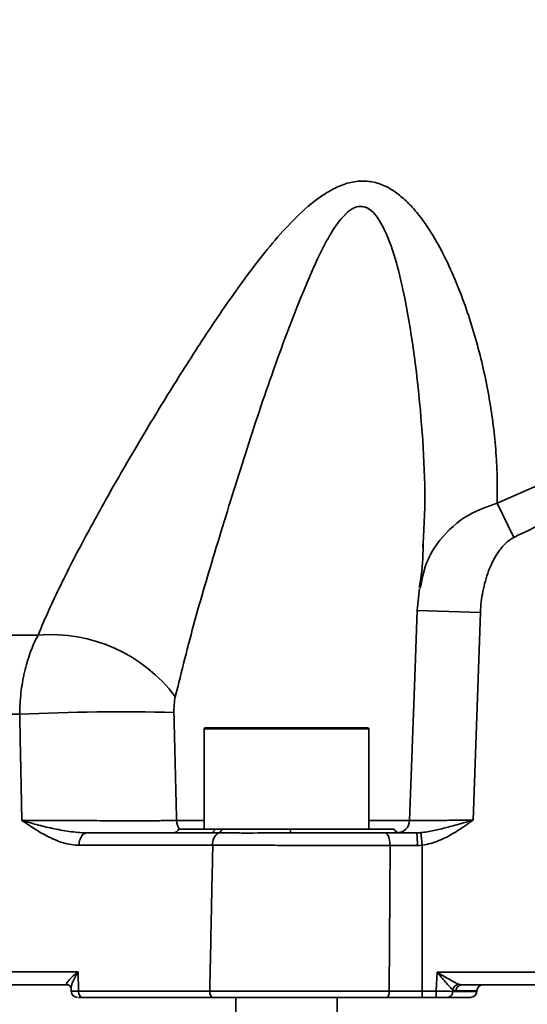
# Model space of a CAD drawing. Header units: millimetres. Extents: x 0 to 297, y 0 to 209.
# Tile 7 of 46: x 75 to 79, y 39 to 47. Entities that reach past the tile are written whole.
import ezdxf

# ---------------------------------------------------------------- set-up
doc = ezdxf.new("R2010")
doc.units = ezdxf.units.MM
doc.layers.add('图层0', color=7, linetype='Continuous')
doc.styles.add('SLDTEXTSTYLE0', font='SIMSUN.TTC')
doc.styles.add('SLDTEXTSTYLE5', font='SIMSUN.TTC', dxfattribs={"bigfont": 'bigfont'})
doc.dimstyles.new('SLDDIMSTYLE0', dxfattribs={"dimtxt": 4.5, "dimasz": 3, "dimexe": 0, "dimexo": 0.0625, "dimgap": 1.125, "dimtad": 2, "dimlfac": 10, "dimrnd": 1e-09, "dimzin": 12, "dimdsep": 46, "dimtxsty": 'SLDTEXTSTYLE0', "dimsah": 1, "dimcen": 0.09, "dimadec": 0, "dimazin": 3, "dimtfac": 1, "dimtofl": 0, "dimtmove": 0, "dimatfit": 3, "dimfxl": 0, "dimfrac": 2, "dimtolj": 1, "dimtzin": 12, "dimarcsym": 0})
doc.dimstyles.new('SLDDIMSTYLE10', dxfattribs={"dimtxt": 3.5, "dimasz": 3, "dimexe": 0, "dimexo": 0.0625, "dimgap": 0.875, "dimtad": 0, "dimtih": 1, "dimtoh": 1, "dimlfac": 2, "dimrnd": 1e-09, "dimzin": 12, "dimdsep": 46, "dimtxsty": 'SLDTEXTSTYLE0', "dimblk1": 'NONE', "dimblk2": 'NONE', "dimsah": 1, "dimcen": 0, "dimadec": 0, "dimazin": 3, "dimtol": 1, "dimtp": 0.01, "dimtfac": 1, "dimtmove": 0, "dimatfit": 3, "dimldrblk": 'NONE', "dimfxl": 0, "dimfrac": 2, "dimtolj": 1, "dimarcsym": 0})
doc.dimstyles.new('SLDDIMSTYLE12', dxfattribs={"dimtxt": 3.5, "dimasz": 3, "dimexe": 0, "dimexo": 0.0625, "dimgap": 0.875, "dimtad": 0, "dimtih": 1, "dimtoh": 1, "dimdec": 6, "dimlfac": 2, "dimrnd": 1e-09, "dimzin": 12, "dimdsep": 46, "dimtxsty": 'SLDTEXTSTYLE0', "dimblk1": 'NONE', "dimblk2": 'NONE', "dimsah": 1, "dimcen": 0, "dimadec": 0, "dimazin": 3, "dimtfac": 1, "dimtmove": 0, "dimatfit": 3, "dimldrblk": 'NONE', "dimfxl": 0, "dimfrac": 2, "dimtolj": 1, "dimtzin": 12, "dimarcsym": 0})
doc.dimstyles.new('SLDDIMSTYLE7', dxfattribs={"dimtxt": 3.5, "dimasz": 3, "dimexe": 0, "dimexo": 0.0625, "dimgap": 0.875, "dimtad": 0, "dimtih": 1, "dimtoh": 1, "dimlfac": 3, "dimrnd": 1e-09, "dimzin": 12, "dimdsep": 46, "dimtxsty": 'SLDTEXTSTYLE0', "dimblk1": 'NONE', "dimblk2": 'NONE', "dimsah": 1, "dimcen": 0, "dimadec": 0, "dimazin": 3, "dimtfac": 1, "dimtmove": 0, "dimatfit": 3, "dimldrblk": 'NONE', "dimfxl": 0, "dimfrac": 2, "dimtolj": 1, "dimtzin": 12, "dimarcsym": 0})
doc.dimstyles.new('SLDDIMSTYLE8', dxfattribs={"dimtxt": 3.5, "dimasz": 3, "dimexe": 0, "dimexo": 0.0625, "dimgap": 0.875, "dimtad": 0, "dimtih": 1, "dimtoh": 1, "dimlfac": 3, "dimrnd": 1e-09, "dimzin": 12, "dimdsep": 46, "dimtxsty": 'SLDTEXTSTYLE0', "dimblk1": 'NONE', "dimblk2": 'NONE', "dimsah": 1, "dimcen": 0, "dimadec": 0, "dimazin": 3, "dimtol": 1, "dimtp": 0.03, "dimtfac": 1, "dimtmove": 0, "dimatfit": 3, "dimldrblk": 'NONE', "dimfxl": 0, "dimfrac": 2, "dimtolj": 1, "dimarcsym": 0})
doc.dimstyles.new('SLDDIMSTYLE9', dxfattribs={"dimtxt": 3.5, "dimasz": 3, "dimexe": 0, "dimexo": 0.0625, "dimgap": 0.875, "dimtad": 0, "dimtih": 1, "dimtoh": 1, "dimlfac": 2, "dimrnd": 1e-09, "dimzin": 12, "dimdsep": 46, "dimtxsty": 'SLDTEXTSTYLE0', "dimblk1": 'NONE', "dimblk2": 'NONE', "dimsah": 1, "dimcen": 0, "dimadec": 0, "dimazin": 3, "dimtfac": 1, "dimtmove": 0, "dimatfit": 3, "dimldrblk": 'NONE', "dimfxl": 0, "dimfrac": 2, "dimtolj": 1, "dimtzin": 12, "dimarcsym": 0})

# ---------------------------------------------------------------- blocks, each defined once
blk = doc.blocks.new('_D_3')
at = {"layer": '图层0'}
for p, q in [((71.7668, 38.2499), (71.7668, 28.6986)), ((91.7668, 38.2499), (91.7668, 28.6986)), ((91.7668, 29.6986), (71.7668, 29.6986))]:
    blk.add_line(p, q, dxfattribs=at)
for points in [[(71.7668, 29.6986), (74.7668, 29.2486), (74.7668, 30.1486)], [(91.7668, 29.6986), (88.7668, 30.1486), (88.7668, 29.2486)]]:
    blk.add_solid(points, dxfattribs=at)
at = {"layer": '图层0', "char_height": 4.5, "attachment_point": 1, "style": 'SLDTEXTSTYLE0'}
for s, insert in [('%%c', (75.3509, 34.935)), ('200', (80.3265, 34.935))]:
    blk.add_mtext(s, dxfattribs=dict(at, insert=insert))
blk = doc.blocks.new('_D_9')
at = {"layer": '图层0'}
for p, q in [((61.9068, 58.3249), (61.9068, 51.2499)), ((61.9068, 52.2499), (47.4385, 52.2499)), ((61.9068, 52.2499), (81.7668, 52.2499))]:
    blk.add_line(p, q, dxfattribs=at)
for points in [[(61.9068, 52.2499), (64.9068, 51.7999), (64.9068, 52.6999)], [(81.7668, 52.2499), (78.7668, 52.6999), (78.7668, 51.7999)]]:
    blk.add_solid(points, dxfattribs=at)
at = {"layer": '图层0', "insert": (47.4385, 57.4862), "char_height": 4.5, "attachment_point": 1, "style": 'SLDTEXTSTYLE0'}
blk.add_mtext('198.6', dxfattribs=at)
blk = doc.blocks.new('_D_10')
at = {"layer": '图层0'}
for p, q in [((64.9568, 107.8249), (64.9568, 102.6195)), ((64.9568, 103.6195), (48.6809, 103.6195)), ((64.9568, 103.6195), (81.7668, 103.6195))]:
    blk.add_line(p, q, dxfattribs=at)
for points in [[(64.9568, 103.6195), (67.9568, 103.1695), (67.9568, 104.0695)], [(81.7668, 103.6195), (78.7668, 104.0695), (78.7668, 103.1695)]]:
    blk.add_solid(points, dxfattribs=at)
at = {"layer": '图层0', "insert": (48.6809, 108.8558), "char_height": 4.5, "attachment_point": 1, "style": 'SLDTEXTSTYLE0'}
blk.add_mtext('168.1', dxfattribs=at)
blk = doc.blocks.new('_D_11')
at = {"layer": '图层0'}
for p, q in [((77.7068, 182.5999), (35.3323, 182.5999)), ((36.3323, 182.5999), (36.3323, 39.2499)), ((70.8177, 39.2499), (35.3323, 39.2499))]:
    blk.add_line(p, q, dxfattribs=at)
for centre, start, end in [((33.7135, 113.5436), 63.43495, 116.56505), ((33.7135, 108.3061), 243.43495, 296.56505)]:
    blk.add_arc(centre, 5.8557, start, end, dxfattribs=at)
for points in [[(36.3323, 182.5999), (35.8823, 179.5999), (36.7823, 179.5999)], [(36.3323, 39.2499), (36.7823, 42.2499), (35.8823, 42.2499)]]:
    blk.add_solid(points, dxfattribs=at)
at = {"layer": '图层0', "insert": (31.0959, 103.0686), "char_height": 4.5, "attachment_point": 1, "rotation": 90, "style": 'SLDTEXTSTYLE0'}
blk.add_mtext('1433.5', dxfattribs=at)
blk = doc.blocks.new('_D_22')
at = {"layer": '图层0'}
blk.add_line((204.0742, 119.3173), (182.3224, 119.3173), dxfattribs=at)
at = {"layer": '图层0', "char_height": 3.5, "attachment_point": 1}
for s, insert, style in [(' 贯穿', (192.3027, 122.3877), 'SLDTEXTSTYLE5'), ('%%c', (186.396, 122.3877), 'SLDTEXTSTYLE0'), ('6-', (182.3224, 122.3877), 'SLDTEXTSTYLE0'), ('9', (190.2659, 122.3877), 'SLDTEXTSTYLE0'), ('圆周均布', (184.2573, 118.3141), 'SLDTEXTSTYLE5')]:
    blk.add_mtext(s, dxfattribs=dict(at, insert=insert, style=style))
blk = doc.blocks.new('_None')
blk = doc.blocks.new('SW_SYMBOL_HOLE_DEPTH')
at = {"layer": '图层0', "color": 0}
for p, q in [((0, 875), (800, 875)), ((400, 875), (400, 75)), ((100, 555), (400, 75)), ((700, 555), (400, 75))]:
    blk.add_line(p, q, dxfattribs=at)
blk = doc.blocks.new('_D_23')
at = {"layer": '图层0'}
blk.add_line((191.3616, 126.8265), (170.308, 126.8265), dxfattribs=at)
at = {"layer": '图层0', "xscale": 0.004072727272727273, "yscale": 0.004072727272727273, "zscale": 0.004072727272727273}
blk.add_blockref('SW_SYMBOL_HOLE_DEPTH', (184.071, 127.1128), dxfattribs=at)
at = {"layer": '图层0', "attachment_point": 1, "style": 'SLDTEXTSTYLE0'}
for s, insert, char_height in [('0.03', (179.4155, 131.7274), 2), ('+', (178.2516, 131.7274), 2), ('%%c', (170.308, 130.8992), 3.5), ('6', (187.7373, 130.8992), 3.5), ('4', (174.178, 130.8992), 3.5), ('0', (179.4155, 129.3996), 2)]:
    blk.add_mtext(s, dxfattribs=dict(at, insert=insert, char_height=char_height))
blk = doc.blocks.new('_D_24')
at = {"layer": '图层0'}
blk.add_line((178.7561, 90.2437), (163.1147, 90.2437), dxfattribs=at)
at = {"layer": '图层0', "char_height": 3.5, "attachment_point": 1, "style": 'SLDTEXTSTYLE0'}
for s, insert in [('%%c', (169.2251, 94.3165)), ('PCD', (163.1147, 94.3165)), ('50', (173.095, 94.3165))]:
    blk.add_mtext(s, dxfattribs=dict(at, insert=insert))
blk = doc.blocks.new('_D_25')
at = {"layer": '图层0'}
blk.add_line((203.0514, 46.8668), (224.1049, 46.8668), dxfattribs=at)
at = {"layer": '图层0', "xscale": 0.004072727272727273, "yscale": 0.004072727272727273, "zscale": 0.004072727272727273}
blk.add_blockref('SW_SYMBOL_HOLE_DEPTH', (218.4018, 47.1532), dxfattribs=at)
at = {"layer": '图层0', "attachment_point": 1, "style": 'SLDTEXTSTYLE0'}
for s, insert, char_height in [('0.01', (213.7463, 51.7677), 2), ('+', (212.5824, 51.7677), 2), ('%%c', (204.6389, 50.9395), 3.5), ('6', (208.5088, 50.9395), 3.5), ('6', (222.0681, 50.9395), 3.5), ('0', (213.7463, 49.4399), 2)]:
    blk.add_mtext(s, dxfattribs=dict(at, insert=insert, char_height=char_height))
blk = doc.blocks.new('_D_28')
at = {"layer": '图层0'}
blk.add_line((187.0753, 96.2275), (212.6972, 96.2275), dxfattribs=at)
at = {"layer": '图层0', "xscale": 0.004072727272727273, "yscale": 0.004072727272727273, "zscale": 0.004072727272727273}
blk.add_blockref('SW_SYMBOL_HOLE_DEPTH', (204.9573, 96.0851), dxfattribs=at)
at = {"layer": '图层0', "char_height": 3.5, "attachment_point": 1}
for s, insert, style in [('4 x  M6 ', (188.6628, 99.8715), 'SLDTEXTSTYLE0'), (' 7', (208.6235, 99.8715), 'SLDTEXTSTYLE0'), ('圆周均布', (192.5328, 95.7978), 'SLDTEXTSTYLE5')]:
    blk.add_mtext(s, dxfattribs=dict(at, insert=insert, style=style))

msp = doc.modelspace()

# ---------------------------------------------------------------- linework, layer by layer
at = {"color": 7, "linetype": 'Continuous', "lineweight": 35}
for p, q in [((78.92832724, 43.15171695), (79.06166553, 42.88187123)), ((78.34486386, 42.85453136), (78.34351122, 42.8033144)), ((78.31520858, 42.47790869), (78.29819011, 42.30683653)), ((78.79734133, 42.28845719), (78.73894517, 40.64986107)), ((72.23964264, 42.11179596), (75.30696957, 42.11179596)), ((75.16160436, 41.48556484), (72.00709742, 41.48556484)), ((76.6168072, 41.36986107), (76.6168072, 40.57986107)), ((76.6268072, 41.37986107), (77.9068072, 41.37986107)), ((77.9168072, 40.57986107), (77.9168072, 41.36986107)), ((75.69105933, 40.54986107), (76.67150583, 40.54986107)), ((76.4168072, 40.57986107), (76.70195833, 40.57986107)), ((76.70195833, 40.57986107), (76.75799868, 40.57986107)), ((76.75799868, 40.57986107), (77.29844548, 40.57986107)), ((77.29844548, 40.57986107), (78.1168072, 40.57986107)), ((78.04196912, 40.54986107), (78.29277324, 40.54986107)), ((78.33821736, 40.45277066), (78.32619701, 40.55131587)), ((76.68529138, 40.45160631), (75.62956728, 40.45160631)), ((78.0842903, 40.44986107), (78.07804112, 39.29986107)), ((78.29926526, 40.44986107), (78.0842903, 40.44986107)), ((78.33821736, 40.45277066), (78.33821736, 39.29986107)), ((71.86569636, 39.45160631), (75.6232764, 39.45160631)), ((75.6232764, 39.45160631), (75.62621233, 39.30073369)), ((78.45471367, 39.44986107), (85.07890073, 39.44986107)), ((75.53656206, 39.34986107), (71.99259493, 39.34986107)), ((75.53656206, 39.34986107), (75.53890792, 39.34979435)), ((84.88481692, 39.34986107), (78.64879748, 39.34986107)), ((75.56782781, 39.32234241), (75.56835972, 39.29435908)), ((75.62621233, 39.30073369), (76.66135327, 39.30073369)), ((78.07804112, 39.29986107), (78.33821736, 39.29986107)), ((78.33821736, 39.24986107), (78.33821736, 39.29986107)), ((78.33821736, 39.29986107), (78.44872686, 39.29986107)), ((78.44872686, 39.29986107), (78.44872686, 39.24986107)), ((78.58040527, 39.30913877), (78.57995362, 39.2981161)), ((78.7684923, 39.2981161), (78.76861418, 39.30160605)), ((76.68687892, 39.24986107), (75.65691336, 39.24986107)), ((76.8668072, 39.24986107), (76.8668072, 37.64235924)), ((77.6668072, 37.64235924), (77.6668072, 39.24986107)), ((78.33821736, 39.24986107), (78.05635977, 39.24986107)), ((78.44872686, 39.24986107), (78.33821736, 39.24986107)), ((78.71852276, 39.24986107), (78.53625783, 39.24986107))]:
    msp.add_line(p, q, dxfattribs=at)
at = {"color": 8, "linetype": 'Continuous', "lineweight": 35}
for p, q in [((78.29765806, 42.30625133), (78.79734133, 42.28845719)), ((77.9168072, 41.36986107), (76.6168072, 41.36986107)), ((76.39885553, 40.64637112), (76.6168072, 40.64637112)), ((77.9168072, 40.64637112), (78.25568198, 40.64637112)), ((78.57995362, 39.2981161), (78.7684923, 39.2981161)), ((78.76861418, 39.30160605), (78.60429531, 39.30160605))]:
    msp.add_line(p, q, dxfattribs=at)
at = {"color": 7, "linetype": 'Continuous', "lineweight": 35, "flags": 128}
for points in [[(78.29765553, 42.30625146), (78.2788686, 41.77874347), (78.23848285, 40.64658667)], [(75.69105933, 40.54986107), (75.67919262, 40.54798193), (75.6677719, 40.54241512), (75.65722639, 40.53336987), (75.64795242, 40.52118612), (75.64029853, 40.50632177), (75.63455237, 40.48933546), (75.63092991, 40.47086559), (75.62956728, 40.45160631)], [(78.04196912, 40.54986107), (78.05022558, 40.5479396), (78.05816474, 40.54224903), (78.06548151, 40.53300804), (78.07189471, 40.52057175), (78.0771579, 40.5054181), (78.08106879, 40.48812942), (78.08347711, 40.46937011), (78.0842903, 40.44986107)], [(78.44872686, 39.29986107), (78.45091618, 39.35469409), (78.45471367, 39.44986107)], [(75.65691336, 39.24986107), (75.65085728, 39.25084321), (75.64503913, 39.25375103), (75.63968745, 39.25847029), (75.6350125, 39.26481561), (75.63119794, 39.2725377), (75.62839361, 39.2813332), (75.62670969, 39.29085658), (75.62621233, 39.30073369)], [(76.68687892, 39.24986107), (76.68184374, 39.25084321), (76.67700637, 39.25375103), (76.67255685, 39.25847029), (76.66866997, 39.26481561), (76.66549844, 39.2725377), (76.66316685, 39.2813332), (76.66176679, 39.29085658), (76.66135327, 39.30073369)], [(78.05635977, 39.24986107), (78.06058959, 39.25082181), (78.06465686, 39.2536671), (78.06840528, 39.25828759), (78.0716908, 39.26450574), (78.07438716, 39.27208256), (78.07639073, 39.2807269), (78.07762452, 39.29010656), (78.07804112, 39.29986107)]]:
    msp.add_lwpolyline(points, dxfattribs=at)
at = {"color": 7, "linetype": 'Continuous', "lineweight": 35}
for centre, radius, start, end in [((75.40541106, 40.88367995), 1.23205506, 36.977849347, 94.582831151), ((75.94891296, 25.91745796), 15.58800201, 88.418546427, 92.895089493), ((76.6268072, 41.36986107), 0.01, 90, 180), ((77.9068072, 41.36986107), 0.01, 0, 90), ((78.13856373, 40.64986107), 0.09999999, 270.031458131, 358.664245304), ((76.37098144, 40.59986107), 0.05, 270, 336.421821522), ((76.66635354, 40.585547), 0.03605594, 278.215528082, 350.926741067), ((76.77822218, 40.46724514), 0.0942375, 119.112141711, 189.552497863), ((76.72169423, 40.58459747), 0.03661211, 286.959304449, 352.566986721), ((77.46465291, 40.57426261), 0.16630169, 178.07079987, 188.437501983), ((78.16263296, 40.59986107), 0.05, 203.578178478, 258.515575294), ((77.90930796, 40.47475571), 0.39075112, 356.347229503, 11.081649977), ((78.63532261, 39.30042123), 0.05560494, 101.638700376, 170.980163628), ((78.65156515, 39.30266055), 0.0472816, 93.355777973, 181.277946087), ((78.81858372, 39.29986107), 0.05, 90, 178), ((75.61826416, 39.29986107), 0.05, 181.4552432, 270.011260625), ((78.53305096, 39.29667613), 0.04692476, 273.918686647, 1.758497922), ((78.71852276, 39.29986107), 0.05, 270, 358)]:
    msp.add_arc(centre, radius, start, end, dxfattribs=at)
at = {"color": 8, "linetype": 'Continuous', "lineweight": 35}
msp.add_arc((76.50672838, 40.64856672), 0.10789519, 181.166012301, 219.552230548, dxfattribs=at)
at = {"color": 7, "linetype": 'Continuous', "lineweight": 35}
for points, knots in [([(75.30696957, 42.11179596), (75.35977463, 42.240987), (75.41989687, 42.37244895), (75.55047097, 42.6400649), (75.62095987, 42.77621596), (75.73268491, 42.98393373), (75.77093644, 43.05375371), (75.84927364, 43.19453864), (75.88943178, 43.26562763), (76.01158276, 43.47902532), (76.09540956, 43.62182971), (76.2674711, 43.90830822), (76.35582118, 44.0521678), (76.53573289, 44.33716566), (76.62747473, 44.47869354), (76.81672561, 44.75833502), (76.91409025, 44.89654234), (77.06883511, 45.09842818), (77.12180662, 45.16465403), (77.23137806, 45.29279386), (77.2883312, 45.35514975), (77.40693213, 45.47118486), (77.46850442, 45.52503341), (77.56743603, 45.59444764), (77.60152819, 45.61566071), (77.67302399, 45.65246772), (77.70948529, 45.66752852), (77.76526354, 45.683589), (77.78416611, 45.68787036), (77.82172651, 45.69388565), (77.85904853, 45.69739033), (77.89589145, 45.69580796), (77.93249246, 45.69166637), (77.95067387, 45.68829652), (78.00364762, 45.67477251), (78.03752865, 45.66106652), (78.10153803, 45.62681399), (78.13143467, 45.60648913), (78.18811334, 45.56122597), (78.21500691, 45.53614471), (78.2657416, 45.48314331), (78.28952222, 45.45532441), (78.35729905, 45.36901998), (78.39779239, 45.30774328), (78.47264123, 45.18078156), (78.50694305, 45.11504785), (78.57081288, 44.9805752), (78.60016718, 44.91222472), (78.68157308, 44.70604576), (78.72732021, 44.56661461), (78.80520759, 44.28614702), (78.83726211, 44.14506522), (78.88798167, 43.86214018), (78.90662992, 43.72028523), (78.92356659, 43.50712971), (78.92736146, 43.43601176), (78.93094305, 43.29363484), (78.93071359, 43.22229543), (78.92832724, 43.15171695)], [0, 0, 0, 0, 0.0625, 0.0625, 0.125, 0.125, 0.15625, 0.15625, 0.1875, 0.1875, 0.25, 0.25, 0.3125, 0.3125, 0.375, 0.375, 0.4375, 0.4375, 0.46875, 0.46875, 0.5, 0.5, 0.53125, 0.53125, 0.546875, 0.546875, 0.5625, 0.5625, 0.5703125, 0.5703125, 0.578125, 0.5859375, 0.5859375, 0.59375, 0.59375, 0.609375, 0.609375, 0.625, 0.625, 0.640625, 0.640625, 0.65625, 0.65625, 0.6875, 0.6875, 0.71875, 0.71875, 0.75, 0.75, 0.8125, 0.8125, 0.875, 0.875, 0.9375, 0.9375, 0.96875, 0.96875, 1, 1, 1, 1]), ([(78.92832724, 43.15171695), (79.15258241, 43.25323429), (79.37884003, 43.34852618), (79.83719808, 43.52093504), (80.06930015, 43.59804684), (80.4234985, 43.69490256), (80.54257505, 43.72404344), (80.72293218, 43.76233221), (80.7833417, 43.77419108), (80.90478005, 43.79598124), (80.96591762, 43.80592732), (81.27176093, 43.85033446), (81.51632549, 43.86867253), (82.00522346, 43.86926142), (82.24955689, 43.85151353), (82.61589252, 43.79920955), (82.73800448, 43.77748846), (82.97946374, 43.72674773), (83.09917665, 43.69768709), (83.45564284, 43.60080618), (83.6898527, 43.52327046), (84.15255571, 43.34949166), (84.38017593, 43.25362181), (84.60528716, 43.15171695)], [0, 0, 0, 0, 0.125, 0.125, 0.25, 0.25, 0.3125, 0.3125, 0.34375, 0.34375, 0.375, 0.375, 0.5, 0.5, 0.625, 0.625, 0.6875, 0.6875, 0.75, 0.75, 0.875, 0.875, 1, 1, 1, 1]), ([(84.47194887, 42.88187123), (84.25941463, 42.98689032), (84.04477067, 43.08601339), (83.60907439, 43.26635009), (83.38802292, 43.34756613), (83.04955316, 43.45012758), (82.93557627, 43.48109068), (82.76258131, 43.52186313), (82.70457782, 43.53450793), (82.58784173, 43.55775991), (82.52907518, 43.56836688), (82.23579115, 43.61559088), (82.0010343, 43.63502407), (81.53124545, 43.63495098), (81.29621343, 43.61544233), (81.00226029, 43.56797163), (80.9435303, 43.5573392), (80.82703094, 43.53408153), (80.76913873, 43.52143751), (80.5964585, 43.48067569), (80.48266602, 43.44973065), (80.14468834, 43.34724035), (79.92388417, 43.26609316), (79.48858174, 43.0858904), (79.27408406, 42.98683315), (79.06166553, 42.88187123)], [0, 0, 0, 0, 0.125, 0.125, 0.25, 0.25, 0.3125, 0.3125, 0.34375, 0.34375, 0.375, 0.375, 0.5, 0.5, 0.625, 0.625, 0.65625, 0.65625, 0.6875, 0.6875, 0.75, 0.75, 0.875, 0.875, 1, 1, 1, 1]), ([(78.3466622, 42.8499357), (78.34410633, 42.758959), (78.3406003, 42.63416062), (78.32032708, 42.51754501), (78.31483283, 42.48594095)], [0, 0, 0, 0, 0.728989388, 1, 1, 1, 1]), ([(79.06166553, 42.88187123), (79.03595149, 42.86916521), (79.0136414, 42.85212798), (78.98319648, 42.82272924), (78.97353008, 42.81219506), (78.95544015, 42.79043086), (78.9469799, 42.77917614), (78.92301641, 42.7445088), (78.90891198, 42.72020477), (78.88348747, 42.6698223), (78.87221625, 42.6437688), (78.84245457, 42.56501201), (78.82761668, 42.51114981), (78.80604572, 42.40122606), (78.79935203, 42.34492037), (78.79734133, 42.28845719)], [0, 0, 0, 0, 0.125, 0.125, 0.1875, 0.1875, 0.25, 0.25, 0.375, 0.375, 0.5, 0.5, 0.75, 0.75, 1, 1, 1, 1]), ([(75.16160436, 41.48556484), (75.16190542, 41.54294539), (75.16530062, 41.5993815), (75.17801949, 41.71044876), (75.18734321, 41.76507989), (75.21220822, 41.87245983), (75.22743387, 41.92379781), (75.26315157, 42.02147153), (75.28366331, 42.06789321), (75.30696957, 42.11179596)], [0, 0, 0, 0, 0.25, 0.25, 0.5, 0.5, 0.75, 0.75, 1, 1, 1, 1]), ([(76.38966055, 41.62476874), (76.38519585, 41.60528706), (76.38243539, 41.58475573), (76.3791176, 41.54249903), (76.3786155, 41.52112222), (76.37911169, 41.49952251)], [0, 0, 0, 0, 0.5, 0.5, 1, 1, 1, 1]), ([(75.17853259, 40.64811583), (75.17610248, 40.76744232), (75.17368016, 40.88676903), (75.17126552, 41.00609597), (75.16803144, 41.16591853), (75.16481113, 41.32574149), (75.16160436, 41.48556484)], [0.0009835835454, 0.0009835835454, 0.0009835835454, 0.0009835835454, 0.0045671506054, 0.0045671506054, 0.0045671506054, 0.0093668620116, 0.0093668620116, 0.0093668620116, 0.0093668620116]), ([(75.62956728, 40.45160631), (75.58811413, 40.45160631), (75.54784359, 40.45870728), (75.46891516, 40.48168845), (75.43035314, 40.49769898), (75.35574754, 40.5347502), (75.3194474, 40.55590508), (75.26598955, 40.5895256), (75.24834481, 40.60104447), (75.21328795, 40.62440954), (75.19578362, 40.63631974), (75.17853259, 40.64811583)], [0, 0, 0, 0, 0.25, 0.25, 0.5, 0.5, 0.75, 0.75, 0.875, 0.875, 1, 1, 1, 1]), ([(75.69105933, 40.54986107), (75.6439923, 40.54986107), (75.59774181, 40.5543512), (75.50695614, 40.56716949), (75.46254017, 40.57560682), (75.37646742, 40.59427244), (75.33463407, 40.6045718), (75.25411416, 40.62593415), (75.21534217, 40.63703887), (75.17853259, 40.64811583)], [0, 0, 0, 0, 0.25, 0.25, 0.5, 0.5, 0.75, 0.75, 1, 1, 1, 1]), ([(75.17853259, 40.64811583), (75.20084408, 40.64797103), (75.22428722, 40.64782962), (75.27276026, 40.64755741), (75.29774675, 40.64742675), (75.34917951, 40.64717607), (75.37562586, 40.64705603), (75.42999212, 40.64682667), (75.45807167, 40.64671679), (75.54343401, 40.64640819), (75.60122641, 40.64623202), (75.68921243, 40.64601116), (75.71889846, 40.64594457), (75.77807922, 40.6458279), (75.80733624, 40.64577819), (75.89413822, 40.6456542), (75.95093683, 40.64560465), (76.06096905, 40.64557533), (76.11259189, 40.64559572), (76.20925714, 40.64570447), (76.25456077, 40.64579456), (76.33417022, 40.64603612), (76.36906394, 40.64618765), (76.39885553, 40.64637112)], [0, 0, 0, 0, 0.0625, 0.0625, 0.125, 0.125, 0.1875, 0.1875, 0.25, 0.25, 0.375, 0.375, 0.4375, 0.4375, 0.5, 0.5, 0.625, 0.625, 0.75, 0.75, 0.875, 0.875, 1, 1, 1, 1]), ([(78.32619701, 40.55131587), (78.36057689, 40.55405719), (78.39464574, 40.56009015), (78.46263766, 40.57457919), (78.49653087, 40.58309554), (78.56477367, 40.60106982), (78.59911506, 40.61055804), (78.66855366, 40.62995678), (78.70388944, 40.63995149), (78.73894517, 40.64986107)], [0, 0, 0, 0, 0.25, 0.25, 0.5, 0.5, 0.75, 0.75, 1, 1, 1, 1]), ([(78.58997026, 40.54986107), (78.61549513, 40.56526705), (78.64049735, 40.58162248), (78.68998434, 40.61527334), (78.7142941, 40.63244679), (78.73894517, 40.64986107)], [0, 0, 0, 0, 0.5, 0.5, 1, 1, 1, 1]), ([(77.30015119, 40.54986107), (77.19888794, 40.54986107), (77.09967319, 40.54863342), (76.95486596, 40.54828274), (76.90774808, 40.54837922), (76.81729901, 40.5488876), (76.77392663, 40.54929348), (76.7323737, 40.54957754)], [0, 0, 0, 0, 0.5, 0.5, 0.75, 0.75, 1, 1, 1, 1]), ([(77.30015119, 40.54986107), (77.3630943, 40.54986107), (77.4261584, 40.54986107), (77.5209352, 40.54986107), (77.55255768, 40.54986107), (77.6158642, 40.54986107), (77.64766274, 40.54986107), (77.80500486, 40.54986107), (77.9259673, 40.54986107), (78.04196912, 40.54986107)], [0, 0, 0, 0, 0.25, 0.25, 0.375, 0.375, 0.5, 0.5, 1, 1, 1, 1]), ([(78.33821736, 40.45277066), (78.36094744, 40.45554323), (78.38325772, 40.46015544), (78.42721324, 40.47229422), (78.44886895, 40.4798496), (78.51175074, 40.50547684), (78.55144445, 40.52660816), (78.58997026, 40.54986107)], [0, 0, 0, 0, 0.25, 0.25, 0.5, 0.5, 1, 1, 1, 1]), ([(76.66135327, 39.30073369), (76.66560828, 39.50692239), (76.66988121, 39.7131108), (76.67417237, 39.9192989), (76.67786515, 40.09673493), (76.68157142, 40.27417074), (76.68529138, 40.45160631)], [0.000508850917, 0.000508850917, 0.000508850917, 0.000508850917, 0.006696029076, 0.006696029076, 0.006696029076, 0.012020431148, 0.012020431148, 0.012020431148, 0.012020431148]), ([(78.0842903, 40.44986107), (77.97355471, 40.45003333), (77.85858375, 40.45020247), (77.67989867, 40.45045161), (77.61905831, 40.45053416), (77.49827426, 40.45069363), (77.43798589, 40.45077103), (77.31761344, 40.45092127), (77.25752935, 40.45099409), (77.13757147, 40.45113503), (77.07790904, 40.45120287), (76.96112677, 40.4513311), (76.90360953, 40.45139192), (76.79207465, 40.45150515), (76.73788485, 40.45155776), (76.68529138, 40.45160631)], [0, 0, 0, 0, 0.25, 0.25, 0.375, 0.375, 0.5, 0.5, 0.625, 0.625, 0.75, 0.75, 0.875, 0.875, 1, 1, 1, 1]), ([(75.53656206, 39.34986107), (75.52994303, 39.34986107), (75.52988607, 39.35549246), (75.5367858, 39.37017885), (75.54363264, 39.37929758), (75.56110333, 39.39874381), (75.5717259, 39.40906379), (75.59554416, 39.43006515), (75.60899718, 39.44094977), (75.6232764, 39.45160631)], [0, 0, 0, 0, 0.25, 0.25, 0.5, 0.5, 0.75, 0.75, 1, 1, 1, 1]), ([(78.58040527, 39.30913877), (78.5724827, 39.31550702), (78.56320444, 39.32482279), (78.54305123, 39.3463428), (78.53254629, 39.35819659), (78.49991579, 39.39579596), (78.47724197, 39.42294278), (78.45471367, 39.44986107)], [0, 0, 0, 0, 0.25, 0.25, 0.5, 0.5, 1, 1, 1, 1]), ([(78.62410489, 39.35488289), (78.61318614, 39.35931241), (78.60048818, 39.36574454), (78.57327996, 39.38033313), (78.55910788, 39.38834779), (78.51528174, 39.4136348), (78.48492532, 39.43180914), (78.45471367, 39.44986107)], [0, 0, 0, 0, 0.25, 0.25, 0.5, 0.5, 1, 1, 1, 1]), ([(75.53788235, 39.34942479), (75.53949543, 39.34943887), (75.54435256, 39.34948127), (75.55963747, 39.34228627), (75.56780978, 39.3260163), (75.56770751, 39.32342011), (75.56766739, 39.32240163)], [0, 0, 0, 0, 0.1437698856, 0.4329047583, 0.7775299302, 1, 1, 1, 1]), ([(76.66135327, 39.30073369), (76.76800745, 39.30068579), (76.88017995, 39.30063007), (77.02706152, 39.30055097), (77.05677592, 39.30053467), (77.11689445, 39.30050109), (77.14737799, 39.30048377), (77.23867081, 39.300431), (77.29964692, 39.30039458), (77.42182129, 39.30031936), (77.48301955, 39.30028055), (77.60564206, 39.30020048), (77.66725502, 39.30015909), (77.849523, 39.3000331), (77.96626791, 39.29994771), (78.07804112, 39.29986107)], [0, 0, 0, 0, 0.25, 0.25, 0.3125, 0.3125, 0.375, 0.375, 0.5, 0.5, 0.625, 0.625, 0.75, 0.75, 1, 1, 1, 1]), ([(78.44872686, 39.29986107), (78.46215866, 39.29968246), (78.47528873, 39.29950786), (78.50096252, 39.29916646), (78.51340904, 39.29900096), (78.53624158, 39.29869734), (78.54692684, 39.29855526), (78.56543219, 39.29830919), (78.57343977, 39.29820271), (78.57995362, 39.2981161)], [0, 0, 0, 0, 0.25, 0.25, 0.5, 0.5, 0.75, 0.75, 1, 1, 1, 1]), ([(75.65691336, 39.24986107), (75.65476272, 39.24986107), (75.64400614, 39.24986107), (75.63160882, 39.24986107), (75.62740962, 39.24986107), (75.62633612, 39.24986107)], [0, 0, 0, 0, 0.1568408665, 0.7844510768, 1, 1, 1, 1]), ([(78.05635977, 39.24986107), (77.9481727, 39.24986107), (77.83568485, 39.24986107), (77.66065217, 39.24986107), (77.60091992, 39.24986107), (77.4822288, 39.24986107), (77.42299276, 39.24986107), (77.30473593, 39.24986107), (77.24571513, 39.24986107), (77.15734994, 39.24986107), (77.12784182, 39.24986107), (77.06964342, 39.24986107), (77.0408785, 39.24986107), (76.89869226, 39.24986107), (76.79011165, 39.24986107), (76.68687892, 39.24986107)], [0, 0, 0, 0, 0.25, 0.25, 0.375, 0.375, 0.5, 0.5, 0.625, 0.625, 0.6875, 0.6875, 0.75, 0.75, 1, 1, 1, 1]), ([(78.53625783, 39.24986107), (78.52756628, 39.24986107), (78.5147118, 39.24986107), (78.49186689, 39.24986107), (78.48356521, 39.24986107), (78.46644189, 39.24986107), (78.45768489, 39.24986107), (78.44872686, 39.24986107)], [0, 0, 0, 0, 0.5, 0.5, 0.75, 0.75, 1, 1, 1, 1])]:
    msp.add_open_spline(points, degree=3, knots=knots, dxfattribs=at)
at = {"color": 8, "linetype": 'Continuous', "lineweight": 35}
for points, knots in [([(78.34554372, 42.85002243), (78.34639824, 42.86194432), (78.36956781, 43.18519688), (78.34139988, 43.83181275), (78.24950028, 44.55514359), (78.13979408, 45.05150064), (78.06020657, 45.28248899), (77.9779499, 45.42863039), (77.9172325, 45.47789023), (77.8800517, 45.49446587), (77.84468374, 45.49830871), (77.79627794, 45.4848325), (77.75913832, 45.4594324), (77.69189173, 45.39597343), (77.61393373, 45.28592427), (77.5081447, 45.07756172), (77.34643671, 44.70528172), (77.14592947, 44.16439327), (76.92650738, 43.50208781), (76.72772117, 42.85429748), (76.53788882, 42.22527169), (76.43905369, 41.82487042), (76.38966055, 41.62476874)], [0, 0, 0, 0, 0.0053043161, 0.1438222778, 0.2822532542, 0.3241218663, 0.3658221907, 0.3905460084, 0.3988410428, 0.4025752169, 0.4101861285, 0.4155199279, 0.4257103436, 0.4296720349, 0.4554959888, 0.4815966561, 0.5269492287, 0.6236710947, 0.7205900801, 0.8173950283, 0.9087426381, 1, 1, 1, 1]), ([(78.32290296, 42.48407858), (78.33822368, 42.5626074), (78.36440174, 42.69678731), (78.49521868, 42.89543136), (78.67270908, 43.06288609), (78.8510701, 43.12486902), (78.92832724, 43.15171695)], [0, 0, 0, 0, 0.2624025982, 0.4483597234, 0.7610568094, 1, 1, 1, 1]), ([(78.2452526, 40.64634475), (78.24355598, 40.64633267), (78.2375148, 40.64628964), (78.28636218, 40.64663756), (78.38551885, 40.64734381), (78.52789831, 40.64835791), (78.6530899, 40.64924958), (78.72402175, 40.64975478), (78.73894517, 40.64986107)], [0, 0, 0, 0, 0.0838044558, 0.2984050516, 0.5130482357, 0.7278174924, 0.9427352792, 1, 1, 1, 1]), ([(75.6232764, 39.45160631), (75.62314048, 39.45140592), (75.61744519, 39.44300862), (75.5983487, 39.41309076), (75.57747456, 39.36965068), (75.56630372, 39.33350017), (75.56821847, 39.32339009), (75.56841448, 39.32235514)], [0, 0, 0, 0, 0.0042681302, 0.1788503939, 0.6342949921, 0.9625637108, 1, 1, 1, 1]), ([(75.57037824, 39.29892443), (75.56990212, 39.29901414), (75.56836196, 39.29930433), (75.58393514, 39.29989101), (75.6066924, 39.30041356), (75.62295975, 39.30068035), (75.62621233, 39.30073369)], [0, 0, 0, 0, 0.1658512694, 0.5364895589, 0.9073230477, 1, 1, 1, 1])]:
    msp.add_open_spline(points, degree=3, knots=knots, dxfattribs=at)
at = {"color": 7, "linetype": 'Continuous', "lineweight": 35}
for points in [[(76.37911169, 41.49952251), (76.38564458, 41.21513872), (76.39222549, 40.93075492), (76.39885553, 40.64637112)], [(76.7323737, 40.54957754), (76.71164705, 40.54971889), (76.69136842, 40.54986107), (76.67150583, 40.54986107)], [(78.29277324, 40.54986107), (78.30404794, 40.54986107), (78.31516997, 40.55043661), (78.32619701, 40.55131587)], [(78.33821736, 40.45277066), (78.32528465, 40.45093023), (78.31230787, 40.44986107), (78.29926526, 40.44986107)], [(78.62410489, 39.35488289), (78.63234921, 39.35153834), (78.64058841, 39.34986107), (78.64879748, 39.34986107)], [(78.60429531, 39.30160605), (78.59634554, 39.30160605), (78.588372, 39.30412649), (78.58040527, 39.30913877)]]:
    msp.add_open_spline(points, degree=3, dxfattribs=at)

# ---------------------------------------------------------------- dimensions: what is measured, and where the dimension line sits
at = {"layer": '图层0'}
dim = msp.add_linear_dim(base=(36.33227852, 39.24986107), p1=(78.7068072, 182.59985905), p2=(71.81768757, 39.24986107), angle=90, text='(<>)', dimstyle='SLDDIMSTYLE0', dxfattribs=at)
dim.commit()
dim.dimension.update_dxf_attribs({"geometry": '_D_11', "text_midpoint": (36.33227852, 110.92486006), "dimtype": 160})
for p1, text, dimstyle, picture, middle in [((0.77543146, 0.54911539), '<>{\\fGDT;x}6', 'SLDDIMSTYLE8', '_D_23', (180.0410525, 129.36328108)), ((1.83022353, 1.13061161), '6-<> 贯穿\\P圆周均布', 'SLDDIMSTYLE7', '_D_22', (192.40455492, 118.81497384)), ((11.59766357, 4.21162889), 'PCD<>', 'SLDDIMSTYLE9', '_D_24', (170.14165116, 92.78053674)), ((1.42520157, 0.42017707), '<>{\\fGDT;x}6', 'SLDDIMSTYLE10', '_D_25', (214.37188319, 49.40361891))]:
    dim = msp.add_diameter_dim_2p(p1=p1, p2=(0, 0), text=text, dimstyle=dimstyle, dxfattribs=at)
    dim.commit()
    dim.dimension.update_dxf_attribs({"geometry": picture, "text_midpoint": middle, "dimtype": 163})
for base, p1, picture, middle in [((81.7668072, 103.61947085), (64.9568072, 108.82486107), '_D_10', (55.22779329, 103.61947085)), ((81.7668072, 52.24986107), (61.9068072, 59.32487801), '_D_9', (53.98540918, 52.24986107))]:
    dim = msp.add_linear_dim(base=base, p1=p1, p2=(81.7668072, 36.70449218), dimstyle='SLDDIMSTYLE0', dxfattribs=at)
    dim.commit()
    dim.dimension.update_dxf_attribs({"geometry": picture, "text_midpoint": middle, "dimtype": 160})
dim = msp.add_diameter_dim_2p(p1=(1.17654838, 0.48662337), p2=(0, 0), text='4 x  M6 {\\fGDT;x} 7\\P圆周均布', dimstyle='SLDDIMSTYLE12', override={"dimpost": '<>'}, dxfattribs=at)
dim.commit()
dim.dimension.update_dxf_attribs({"geometry": '_D_28', "text_midpoint": (200.68000229, 96.01192323), "dimtype": 163})
dim = msp.add_linear_dim(base=(71.7668072, 29.69862101), p1=(91.7668072, 39.24986107), p2=(71.7668072, 39.24986107), text='%%c<>', dimstyle='SLDDIMSTYLE0', dxfattribs=at)
dim.commit()
dim.dimension.update_dxf_attribs({"geometry": '_D_3', "text_midpoint": (81.7668072, 29.69862101), "dimtype": 160})

doc.saveas('drawing.dxf')
